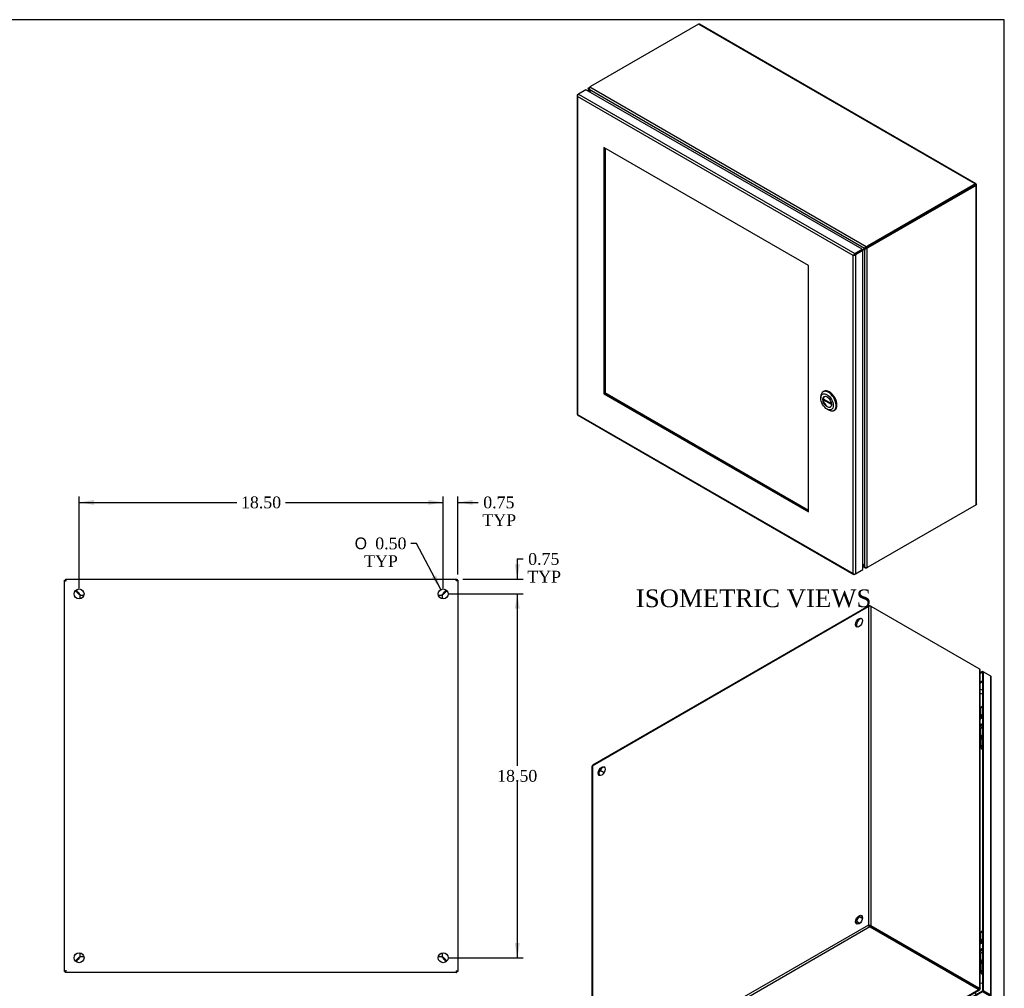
# Model space of a CAD drawing. Header units: inches. Extents: x 0 to 120, y -1 to 80.
# Tile 11 of 11: x 70 to 120, y 30 to 80. Entities that reach past the tile are written whole.
import ezdxf
from ezdxf.enums import TextEntityAlignment as Align

# ---------------------------------------------------------------- set-up
doc = ezdxf.new("R2010")
doc.units = ezdxf.units.IN
doc.header["$MEASUREMENT"] = 0
for name, color, linetype in [('CAP02342', 7, 'Continuous'), ('COM52750', 7, 'Continuous'), ('COM52946', 7, 'Continuous'), ('COM55449-3', 7, 'Continuous'), ('COM70219', 7, 'Continuous'), ('Default', 7, 'Continuous'), ('GSK11196', 7, 'Continuous'), ('HNG14573-1', 7, 'Continuous'), ('HNG14573-2', 7, 'Continuous'), ('LOK10000', 7, 'Continuous'), ('NTS16450', 7, 'Continuous'), ('PIN17645', 7, 'Continuous'), ('STD26098', 7, 'Continuous')]:
    doc.layers.add(name, color=color, linetype=linetype)
doc.styles.add('SEACAD_Solid_Edge_ANSI1_Symbols', font='txt')
doc.styles.add('SEACAD_Times_New_Roman', font='times.ttf')
doc.dimstyles.new('HAMMOND_(STH_-_120x80)', dxfattribs={"dimtxt": 0.6, "dimasz": 0.75, "dimexe": 0.3, "dimexo": 0.3, "dimgap": 0.15, "dimtad": 0, "dimtih": 1, "dimtoh": 1, "dimzin": 0, "dimdsep": 46, "dimtxsty": 'SEACAD_Times_New_Roman', "dimblk1": '_SE_FILLED', "dimblk2": '_SE_FILLED', "dimsah": 1, "dimcen": 0.3, "dimadec": 0, "dimazin": 0, "dimtfac": 0.8, "dimtofl": 0, "dimtmove": 0, "dimatfit": 3, "dimfxl": 1, "dimtolj": 1, "dimtzin": 0, "dimarcsym": 0})

# ---------------------------------------------------------------- blocks, each defined once
blk = doc.blocks.new('SE4')
at = {"layer": 'COM52750', "color": 7, "linetype": 'Continuous'}
for p, q in [((71.977, 51.132), (72.034, 51.132)), ((71.977, 31.246), (71.977, 51.132)), ((72.034, 51.189), (91.92, 51.189)), ((72.034, 51.189), (72.034, 51.132)), ((91.92, 51.189), (91.92, 51.132)), ((91.977, 51.132), (91.92, 51.132)), ((91.977, 51.132), (91.977, 31.246)), ((72.783, 50.373), (72.781, 50.377)), ((72.782, 50.372), (72.783, 50.372)), ((72.783, 50.372), (72.783, 50.373)), ((72.783, 50.195), (72.783, 50.372)), ((72.789, 50.385), (72.793, 50.383)), ((72.793, 50.383), (72.794, 50.383)), ((72.794, 50.383), (72.794, 50.384)), ((72.794, 50.383), (72.971, 50.383)), ((90.983, 50.383), (91.16, 50.383)), ((91.16, 50.384), (91.16, 50.383)), ((91.16, 50.383), (91.161, 50.383)), ((91.161, 50.383), (91.165, 50.385)), ((91.173, 50.377), (91.171, 50.373)), ((91.171, 50.373), (91.171, 50.372)), ((91.171, 50.372), (91.171, 50.195)), ((91.171, 50.372), (91.172, 50.372)), ((72.783, 32.006), (72.783, 32.183)), ((91.171, 32.183), (91.171, 32.006)), ((72.781, 32.001), (72.783, 32.005)), ((72.783, 32.006), (72.782, 32.006)), ((72.783, 32.005), (72.783, 32.006)), ((72.793, 31.995), (72.789, 31.993)), ((72.794, 31.995), (72.793, 31.995)), ((72.794, 31.994), (72.794, 31.995)), ((72.971, 31.995), (72.794, 31.995)), ((91.16, 31.995), (90.983, 31.995)), ((91.161, 31.995), (91.16, 31.995)), ((91.16, 31.995), (91.16, 31.994)), ((91.165, 31.993), (91.161, 31.995)), ((91.171, 32.006), (91.171, 32.005)), ((91.172, 32.006), (91.171, 32.006)), ((91.171, 32.005), (91.173, 32.001)), ((71.977, 31.246), (72.034, 31.246)), ((72.034, 31.189), (72.034, 31.246)), ((91.92, 31.189), (72.034, 31.189)), ((91.977, 31.246), (91.92, 31.246)), ((91.92, 31.189), (91.92, 31.246))]:
    blk.add_line(p, q, dxfattribs=at)
for centre in [(72.727, 50.439), (91.227, 50.439), (72.727, 31.939), (91.227, 31.939)]:
    blk.add_circle(centre, 0.25, dxfattribs=at)
for centre, start, end in [((86.065, 63.942), 224.5995, 225.2835), ((59.226, 37.099), 44.7235, 45.4075), ((104.729, 37.099), 134.5925, 135.2765), ((77.889, 63.942), 314.7165, 315.4005), ((86.065, 18.436), 134.7165, 135.4005), ((59.226, 45.279), 314.5925, 315.2765), ((104.729, 45.279), 224.7235, 225.4075), ((77.889, 18.436), 44.5995, 45.2835)]:
    blk.add_arc(centre, 19, start, end, dxfattribs=at)
for points, knots in [([(71.977, 51.132), (71.977, 51.129), (71.979, 51.127), (71.988, 51.122), (71.994, 51.12), (72.01, 51.115), (72.02, 51.113), (72.041, 51.108), (72.052, 51.105), (72.063, 51.103)], [0, 0, 0, 0, 0.25, 0.25, 0.5, 0.5, 0.75, 0.75, 1, 1, 1, 1]), ([(72.034, 51.189), (72.037, 51.189), (72.039, 51.187), (72.044, 51.178), (72.046, 51.172), (72.051, 51.156), (72.053, 51.146), (72.058, 51.125), (72.061, 51.114), (72.063, 51.103)], [0, 0, 0, 0, 0.25, 0.25, 0.5, 0.5, 0.75, 0.75, 1, 1, 1, 1]), ([(72.034, 51.132), (72.037, 51.132), (72.039, 51.131), (72.044, 51.128), (72.046, 51.126), (72.051, 51.121), (72.053, 51.118), (72.058, 51.111), (72.061, 51.107), (72.063, 51.103)], [0, 0, 0, 0, 0.25, 0.25, 0.5, 0.5, 0.75, 0.75, 1, 1, 1, 1]), ([(72.034, 51.132), (72.034, 51.127), (72.037, 51.122), (72.048, 51.113), (72.056, 51.108), (72.063, 51.103)], [0, 0, 0, 0, 0.5, 0.5, 1, 1, 1, 1]), ([(91.891, 51.103), (91.894, 51.114), (91.896, 51.125), (91.901, 51.146), (91.903, 51.156), (91.908, 51.172), (91.91, 51.178), (91.915, 51.187), (91.918, 51.189), (91.92, 51.189)], [0, 0, 0, 0, 0.25, 0.25, 0.5, 0.5, 0.75, 0.75, 1, 1, 1, 1]), ([(91.92, 51.132), (91.92, 51.129), (91.919, 51.127), (91.916, 51.122), (91.914, 51.12), (91.909, 51.115), (91.906, 51.113), (91.899, 51.108), (91.895, 51.105), (91.891, 51.103)], [0, 0, 0, 0, 0.25, 0.25, 0.5, 0.5, 0.75, 0.75, 1, 1, 1, 1]), ([(91.977, 51.132), (91.977, 51.129), (91.975, 51.127), (91.966, 51.122), (91.96, 51.12), (91.944, 51.115), (91.934, 51.113), (91.914, 51.108), (91.902, 51.105), (91.891, 51.103)], [0, 0, 0, 0, 0.25, 0.25, 0.5, 0.5, 0.75, 0.75, 1, 1, 1, 1]), ([(91.891, 51.103), (91.894, 51.107), (91.896, 51.111), (91.901, 51.118), (91.903, 51.121), (91.908, 51.126), (91.91, 51.128), (91.915, 51.131), (91.918, 51.132), (91.92, 51.132)], [0, 0, 0, 0, 0.25, 0.25, 0.5, 0.5, 0.75, 0.75, 1, 1, 1, 1]), ([(72.697, 50.441), (72.707, 50.435), (72.717, 50.429), (72.736, 50.418), (72.745, 50.412), (72.76, 50.4), (72.767, 50.395), (72.777, 50.383), (72.78, 50.378), (72.782, 50.372)], [0, 0, 0, 0, 0.25, 0.25, 0.5, 0.5, 0.75, 0.75, 1, 1, 1, 1]), ([(72.794, 50.384), (72.788, 50.386), (72.783, 50.389), (72.771, 50.399), (72.766, 50.406), (72.754, 50.421), (72.748, 50.43), (72.737, 50.449), (72.731, 50.459), (72.725, 50.469)], [0, 0, 0, 0, 0.25, 0.25, 0.5, 0.5, 0.75, 0.75, 1, 1, 1, 1]), ([(91.229, 50.469), (91.223, 50.459), (91.217, 50.449), (91.206, 50.43), (91.2, 50.421), (91.189, 50.406), (91.183, 50.399), (91.171, 50.389), (91.166, 50.386), (91.16, 50.384)], [0, 0, 0, 0, 0.25, 0.25, 0.5, 0.5, 0.75, 0.75, 1, 1, 1, 1]), ([(91.172, 50.372), (91.174, 50.378), (91.177, 50.383), (91.187, 50.395), (91.194, 50.4), (91.209, 50.412), (91.218, 50.418), (91.237, 50.429), (91.247, 50.435), (91.257, 50.441)], [0, 0, 0, 0, 0.25, 0.25, 0.5, 0.5, 0.75, 0.75, 1, 1, 1, 1]), ([(72.782, 32.006), (72.78, 32), (72.777, 31.995), (72.767, 31.983), (72.76, 31.977), (72.745, 31.966), (72.736, 31.96), (72.717, 31.949), (72.707, 31.943), (72.697, 31.937)], [0, 0, 0, 0, 0.25, 0.25, 0.5, 0.5, 0.75, 0.75, 1, 1, 1, 1]), ([(72.725, 31.909), (72.731, 31.919), (72.737, 31.929), (72.748, 31.948), (72.754, 31.957), (72.766, 31.972), (72.771, 31.979), (72.783, 31.989), (72.788, 31.992), (72.794, 31.994)], [0, 0, 0, 0, 0.25, 0.25, 0.5, 0.5, 0.75, 0.75, 1, 1, 1, 1]), ([(91.16, 31.994), (91.166, 31.992), (91.171, 31.989), (91.183, 31.979), (91.189, 31.972), (91.2, 31.957), (91.206, 31.948), (91.217, 31.929), (91.223, 31.919), (91.229, 31.909)], [0, 0, 0, 0, 0.25, 0.25, 0.5, 0.5, 0.75, 0.75, 1, 1, 1, 1]), ([(91.257, 31.937), (91.247, 31.943), (91.237, 31.949), (91.218, 31.96), (91.209, 31.966), (91.194, 31.977), (91.187, 31.983), (91.177, 31.995), (91.174, 32), (91.172, 32.006)], [0, 0, 0, 0, 0.25, 0.25, 0.5, 0.5, 0.75, 0.75, 1, 1, 1, 1]), ([(72.063, 31.275), (72.052, 31.273), (72.041, 31.27), (72.02, 31.265), (72.01, 31.263), (71.994, 31.258), (71.988, 31.256), (71.979, 31.251), (71.977, 31.248), (71.977, 31.246)], [0, 0, 0, 0, 0.25, 0.25, 0.5, 0.5, 0.75, 0.75, 1, 1, 1, 1]), ([(72.034, 31.189), (72.037, 31.189), (72.039, 31.191), (72.044, 31.2), (72.046, 31.206), (72.051, 31.222), (72.053, 31.232), (72.058, 31.252), (72.061, 31.264), (72.063, 31.275)], [0, 0, 0, 0, 0.25, 0.25, 0.5, 0.5, 0.75, 0.75, 1, 1, 1, 1]), ([(72.034, 31.246), (72.039, 31.246), (72.044, 31.249), (72.053, 31.26), (72.058, 31.267), (72.063, 31.275)], [0, 0, 0, 0, 0.5, 0.5, 1, 1, 1, 1]), ([(72.063, 31.275), (72.056, 31.27), (72.048, 31.265), (72.037, 31.256), (72.034, 31.251), (72.034, 31.246)], [0, 0, 0, 0, 0.5, 0.5, 1, 1, 1, 1]), ([(91.891, 31.275), (91.895, 31.273), (91.899, 31.27), (91.906, 31.265), (91.909, 31.263), (91.914, 31.258), (91.916, 31.256), (91.919, 31.251), (91.92, 31.248), (91.92, 31.246)], [0, 0, 0, 0, 0.25, 0.25, 0.5, 0.5, 0.75, 0.75, 1, 1, 1, 1]), ([(91.891, 31.275), (91.902, 31.273), (91.914, 31.27), (91.934, 31.265), (91.944, 31.263), (91.96, 31.258), (91.966, 31.256), (91.975, 31.251), (91.977, 31.248), (91.977, 31.246)], [0, 0, 0, 0, 0.25, 0.25, 0.5, 0.5, 0.75, 0.75, 1, 1, 1, 1]), ([(91.891, 31.275), (91.894, 31.264), (91.896, 31.252), (91.901, 31.232), (91.903, 31.222), (91.908, 31.206), (91.91, 31.2), (91.915, 31.191), (91.918, 31.189), (91.92, 31.189)], [0, 0, 0, 0, 0.25, 0.25, 0.5, 0.5, 0.75, 0.75, 1, 1, 1, 1]), ([(91.891, 31.275), (91.896, 31.267), (91.901, 31.26), (91.91, 31.249), (91.915, 31.246), (91.92, 31.246)], [0, 0, 0, 0, 0.5, 0.5, 1, 1, 1, 1])]:
    blk.add_open_spline(points, degree=3, knots=knots, dxfattribs=at)
at = {"layer": 'COM52946', "color": 7, "linetype": 'Continuous'}
for p, q in [((72.047, 51.125), (72.047, 51.116)), ((91.891, 51.116), (91.902, 51.116)), ((91.902, 51.116), (91.902, 51.101)), ((91.916, 51.116), (91.902, 51.116)), ((72.047, 31.261), (72.076, 31.29)), ((72.076, 31.29), (72.047, 31.261)), ((72.047, 31.248), (72.047, 31.261)), ((91.902, 31.261), (91.892, 31.261)), ((91.902, 31.277), (91.902, 31.261)), ((91.911, 31.261), (91.902, 31.261))]:
    blk.add_line(p, q, dxfattribs=at)
at = {"layer": 'COM70219', "color": 7, "linetype": 'Continuous'}
for centre, start, end in [((72.966, 50.2), 132.6882, 137.3151), ((90.988, 50.2), 42.6849, 47.3118), ((72.966, 32.178), 222.6849, 227.3118), ((90.988, 32.178), 312.6882, 317.3151)]:
    blk.add_arc(centre, 0.5, start, end, dxfattribs=at)
blk = doc.blocks.new('SE6')
at = {"layer": 'COM52750', "color": 7, "linetype": 'Continuous'}
for p, q in [((104.205, 79.4), (98.713, 76.229)), ((118.266, 71.282), (104.205, 79.4)), ((118.299, 71.292), (104.258, 79.399)), ((98.604, 76.129), (98.604, 75.998)), ((98.629, 76.175), (98.648, 76.164)), ((98.629, 76.076), (98.639, 76.082)), ((98.629, 76.076), (98.629, 75.984)), ((112.64, 67.998), (98.639, 76.082)), ((98.673, 76.206), (98.678, 76.204)), ((112.726, 68.089), (98.675, 76.201)), ((98.661, 76.027), (98.666, 76.03)), ((118.266, 71.282), (112.775, 68.111)), ((118.266, 71.235), (112.775, 68.065)), ((118.266, 71.235), (112.775, 68.065)), ((118.307, 71.212), (112.815, 68.041)), ((118.266, 71.282), (118.266, 71.235)), ((118.266, 71.235), (118.307, 71.258)), ((118.307, 71.212), (118.266, 71.235)), ((118.266, 71.235), (118.266, 71.235)), ((118.266, 71.235), (118.266, 71.235)), ((118.307, 54.975), (118.307, 71.212)), ((118.332, 55.022), (118.332, 71.235)), ((112.726, 68.089), (112.726, 68.043)), ((112.775, 68.111), (112.775, 68.065)), ((112.815, 68.041), (112.775, 68.065)), ((112.619, 67.98), (112.659, 68.003)), ((112.664, 67.995), (112.624, 67.971)), ((112.64, 67.998), (112.681, 68.021)), ((112.65, 67.981), (112.69, 68.005)), ((112.65, 51.814), (112.65, 67.981)), ((112.674, 68.018), (112.686, 68.024)), ((112.695, 68.008), (112.684, 68.001)), ((112.772, 68.01), (112.731, 68.033)), ((112.772, 51.786), (112.772, 68.01)), ((118.307, 54.975), (112.815, 51.805)), ((112.562, 51.854), (112.64, 51.809)), ((112.562, 51.825), (112.673, 51.76)), ((112.613, 51.86), (112.619, 51.863)), ((112.64, 51.809), (112.65, 51.814)), ((112.726, 51.759), (112.726, 51.781)), ((112.775, 51.781), (112.775, 51.787))]:
    blk.add_line(p, q, dxfattribs=at)
for centre, radius, start, end in [((98.756, 76.111), 0.121, 132.0981, 194.2192), ((112.809, 67.926), 0.183, 116.9384, 156.7443), ((112.672, 68.162), 0.182, 263.1153, 303.2501), ((112.734, 51.901), 0.121, 225.85, 287.7847)]:
    blk.add_arc(centre, radius, start, end, dxfattribs=at)
for centre, major_axis, start_param, end_param in [((98.673, 76.002), (0.125, 0.217), 0.785398, 1.034272), ((98.531, 75.964), (0.125, -0.217), 1.531047, 1.763844), ((98.786, 76.111), (-0.125, 0.217), 1.37699, 1.61066), ((98.89, 76.127), (-0.25, 0), -0.785398, -0.537174), ((108.531, 80.854), (9.5, -16.454), 4.67264, 4.678062), ((89.552, 69.894), (-9.5, 16.454), -1.53733, -1.530933), ((112.598, 68.213), (0.25, 0), -1.033622, -0.785398), ((112.598, 68.167), (0.25, 0), -1.033622, -0.785398), ((112.775, 67.86), (0.125, 0.217), 0.785398, 1.034272), ((121.727, 51.317), (9.5, -16.454), -3.181456, -3.172135), ((102.749, 84.192), (-9.5, 16.454), 3.171802, 3.181342), ((112.494, 68.197), (-0.125, 0.217), 3.101729, 3.335399), ((112.749, 67.755), (0.125, -0.217), 2.948545, 3.181342), ((112.534, 68.22), (-0.125, 0.217), 3.141593, 3.335399), ((112.789, 67.778), (0.125, -0.217), 2.948545, 3.141593), ((112.815, 67.837), (0.125, 0.217), 0.785398, 1.034272), ((102.749, 47.036), (-9.5, 16.454), 4.67264, 4.678819), ((121.727, 57.996), (9.5, -16.454), -1.536137, -1.530933), ((112.494, 51.779), (0.125, -0.217), 1.37699, 1.61066), ((112.749, 51.927), (-0.125, 0.217), 1.531047, 1.763844), ((112.598, 51.883), (0.25, 0), -1.033622, -0.785398), ((112.815, 52.009), (-0.125, -0.217), 0.536525, 0.785398)]:
    blk.add_ellipse(centre, major_axis=major_axis, ratio=0.57735, start_param=start_param, end_param=end_param, dxfattribs=at)
for points, knots in [([(104.258, 79.399), (104.251, 79.403), (104.242, 79.405), (104.224, 79.406), (104.215, 79.404), (104.205, 79.4)], [0.5, 0.5, 0.5, 0.5, 0.75, 0.75, 1, 1, 1, 1]), ([(98.629, 76.076), (98.628, 76.077), (98.625, 76.08), (98.622, 76.084), (98.619, 76.089), (98.615, 76.093), (98.613, 76.098), (98.61, 76.103), (98.608, 76.107), (98.607, 76.112), (98.605, 76.117), (98.605, 76.122), (98.604, 76.13), (98.605, 76.14), (98.609, 76.151), (98.614, 76.159), (98.618, 76.164), (98.623, 76.17), (98.627, 76.173), (98.629, 76.175)], [0, 0, 0, 0, 0.043184, 0.086624, 0.130316, 0.174255, 0.218434, 0.262848, 0.307492, 0.35236, 0.397445, 0.442741, 0.488243, 0.614204, 0.741522, 0.805729, 0.870223, 0.934986, 1, 1, 1, 1]), ([(118.266, 71.282), (118.273, 71.287), (118.279, 71.291), (118.29, 71.295), (118.295, 71.294), (118.303, 71.29), (118.306, 71.285), (118.309, 71.274), (118.308, 71.267), (118.307, 71.258)], [0, 0, 0, 0, 0.25, 0.25, 0.5, 0.5, 0.75, 0.75, 1, 1, 1, 1]), ([(118.266, 71.235), (118.267, 71.238), (118.268, 71.24), (118.27, 71.242), (118.27, 71.243), (118.271, 71.242), (118.271, 71.242), (118.269, 71.239), (118.268, 71.237), (118.266, 71.235)], [0, 0, 0, 0, 0.25, 0.25, 0.5, 0.5, 0.75, 0.75, 1, 1, 1, 1]), ([(118.266, 71.235), (118.272, 71.234), (118.275, 71.235), (118.275, 71.236), (118.272, 71.236), (118.266, 71.235)], [0, 0, 0, 0, 0.5, 0.5, 1, 1, 1, 1]), ([(118.307, 71.212), (118.315, 71.214), (118.321, 71.218), (118.33, 71.226), (118.332, 71.231), (118.332, 71.24), (118.33, 71.244), (118.321, 71.252), (118.315, 71.256), (118.307, 71.258)], [0, 0, 0, 0, 0.25, 0.25, 0.5, 0.5, 0.75, 0.75, 1, 1, 1, 1]), ([(112.681, 68.021), (112.683, 68.023), (112.687, 68.024), (112.693, 68.028), (112.697, 68.03), (112.705, 68.034), (112.709, 68.037), (112.717, 68.04), (112.722, 68.042), (112.726, 68.043)], [0, 0, 0, 0, 0.25, 0.25, 0.5, 0.5, 0.75, 0.75, 1, 1, 1, 1]), ([(112.731, 68.033), (112.728, 68.03), (112.725, 68.027), (112.718, 68.022), (112.714, 68.019), (112.706, 68.014), (112.702, 68.012), (112.696, 68.008), (112.693, 68.006), (112.69, 68.005)], [0, 0, 0, 0, 0.25, 0.25, 0.5, 0.5, 0.75, 0.75, 1, 1, 1, 1]), ([(118.332, 55.022), (118.332, 55.014), (118.33, 55.005), (118.321, 54.989), (118.315, 54.982), (118.307, 54.975)], [0.5, 0.5, 0.5, 0.5, 0.75, 0.75, 1, 1, 1, 1]), ([(112.726, 51.759), (112.724, 51.759), (112.721, 51.757), (112.716, 51.756), (112.711, 51.755), (112.706, 51.754), (112.702, 51.753), (112.697, 51.753), (112.692, 51.754), (112.688, 51.755), (112.684, 51.756), (112.679, 51.757), (112.675, 51.759), (112.669, 51.763), (112.661, 51.77), (112.653, 51.779), (112.647, 51.789), (112.643, 51.799), (112.641, 51.805), (112.64, 51.809)], [0, 0, 0, 0, 0.043376, 0.086643, 0.129797, 0.172831, 0.21574, 0.258519, 0.301162, 0.343664, 0.386019, 0.428223, 0.47027, 0.512155, 0.636623, 0.759472, 0.840471, 0.920658, 1, 1, 1, 1])]:
    blk.add_open_spline(points, degree=3, knots=knots, dxfattribs=at)
at = {"layer": 'COM52946', "color": 7, "linetype": 'Continuous'}
for p, q in [((98.482, 76.068), (98.101, 75.848)), ((112.522, 67.963), (98.482, 76.068)), ((98.036, 75.79), (98.036, 59.579)), ((98.051, 75.782), (98.037, 75.78)), ((98.061, 75.825), (98.101, 75.848)), ((98.061, 75.731), (98.061, 75.732)), ((98.061, 75.732), (98.061, 75.731)), ((112.059, 67.649), (98.061, 75.731)), ((98.061, 75.731), (98.061, 59.567)), ((98.061, 75.731), (98.061, 75.731)), ((98.061, 75.731), (98.061, 75.731)), ((98.061, 75.731), (98.061, 75.731)), ((98.101, 75.848), (112.141, 67.743)), ((99.397, 73.138), (99.397, 60.617)), ((109.799, 67.133), (99.397, 73.138)), ((99.437, 73.115), (99.437, 60.641)), ((112.059, 51.485), (112.059, 67.649)), ((112.059, 67.649), (112.06, 67.649)), ((112.059, 67.649), (112.059, 67.649)), ((112.06, 67.649), (112.059, 67.649)), ((112.109, 67.678), (112.06, 67.649)), ((112.06, 67.649), (112.11, 67.678)), ((112.06, 67.649), (112.06, 67.649)), ((112.109, 67.678), (112.09, 67.682)), ((112.11, 67.678), (112.103, 67.659)), ((112.141, 67.696), (112.109, 67.678)), ((112.11, 67.678), (112.141, 67.696)), ((112.141, 67.743), (112.522, 67.963)), ((112.141, 67.696), (112.522, 67.916)), ((112.522, 67.916), (112.141, 67.696)), ((112.141, 67.696), (112.141, 67.696)), ((112.141, 67.696), (112.141, 67.696)), ((112.141, 67.696), (112.141, 67.696)), ((112.141, 67.696), (112.141, 67.696)), ((112.562, 67.893), (112.181, 67.673)), ((112.181, 67.673), (112.181, 51.461)), ((112.522, 67.963), (112.522, 67.916)), ((112.562, 67.893), (112.522, 67.916)), ((112.562, 51.681), (112.562, 67.893)), ((109.799, 54.612), (109.799, 67.133)), ((99.437, 60.641), (99.397, 60.617)), ((99.397, 60.617), (109.799, 54.612)), ((99.437, 60.641), (109.799, 54.658)), ((98.061, 59.567), (112.059, 51.485)), ((98.061, 59.567), (98.061, 59.567)), ((98.061, 59.567), (98.061, 59.567)), ((98.061, 59.567), (98.061, 59.567)), ((98.061, 59.567), (98.061, 59.567)), ((98.058, 59.54), (112.098, 51.434)), ((112.181, 51.461), (112.562, 51.681)), ((112.06, 51.485), (112.059, 51.485)), ((112.059, 51.485), (112.059, 51.485)), ((112.06, 51.485), (112.059, 51.485)), ((112.059, 51.485), (112.06, 51.485)), ((112.06, 51.485), (112.06, 51.485)), ((112.098, 51.451), (112.09, 51.44)), ((112.181, 51.461), (112.141, 51.438))]:
    blk.add_line(p, q, dxfattribs=at)
for centre, radius, start, end in [((98.147, 75.803), 0.112, 191.7285, 219.3863), ((98.214, 75.789), 0.164, 180.4601, 200.3605), ((112.203, 67.546), 0.177, 129.6768, 144.0757), ((112.042, 67.825), 0.177, 275.9243, 290.3232), ((98.052, 59.62), 0.0539, 253.8432, 278.6573), ((98.103, 59.533), 0.0539, 141.3427, 166.1568), ((112.186, 51.589), 0.164, 219.6395, 239.5399), ((112.165, 51.524), 0.112, 200.6137, 228.2715)]:
    blk.add_arc(centre, radius, start, end, dxfattribs=at)
for centre, major_axis, start_param, end_param in [((98.122, 75.79), (0.086, 0), 2.356194, 3.344562), ((98.101, 75.778), (0.043, 0.0745), 0.785398, 1.773766), ((112.141, 67.672), (0.043, 0.0745), 0.785398, 1.773766), ((112.12, 67.708), (0.086, 0), 4.509419, 5.497787), ((98.122, 59.579), (0.086, 0), 3.141593, 3.344562), ((98.101, 59.614), (0.043, 0.0745), 2.938623, 3.141593), ((112.141, 51.508), (0.043, 0.0745), 2.938623, 3.926991), ((112.12, 51.496), (0.086, 0), 4.509419, 5.497787)]:
    blk.add_ellipse(centre, major_axis=major_axis, ratio=0.57735, start_param=start_param, end_param=end_param, dxfattribs=at)
at = {"layer": 'COM55449-3', "color": 7, "linetype": 'Continuous'}
for p, q in [((99.452, 73.107), (99.452, 60.649)), ((99.452, 60.649), (109.799, 54.675))]:
    blk.add_line(p, q, dxfattribs=at)
at = {"layer": 'GSK11196', "color": 7, "linetype": 'Continuous'}
for p, q in [((99.452, 60.649), (99.452, 73.107)), ((109.799, 54.675), (99.437, 60.657)), ((99.452, 60.649), (99.437, 60.657)), ((99.452, 60.649), (99.452, 60.649))]:
    blk.add_line(p, q, dxfattribs=at)
at = {"layer": 'LOK10000', "color": 7, "linetype": 'Continuous'}
for p, q in [((110.575, 60.741), (110.533, 60.717)), ((110.419, 60.465), (110.419, 60.384)), ((110.539, 60.364), (110.954, 60.124)), ((110.581, 60.339), (110.539, 60.315)), ((110.958, 60.072), (110.539, 60.315)), ((110.737, 59.832), (110.808, 59.792)), ((111.083, 59.764), (111.125, 59.789))]:
    blk.add_line(p, q, dxfattribs=at)
for major_axis in [(-0.225, 0.39), (0.156, -0.271)]:
    blk.add_ellipse((110.737, 60.2), major_axis=major_axis, ratio=0.57735, dxfattribs=at)
for centre, major_axis, start_param, end_param in [((110.808, 60.241), (-0.275, 0.476), 0, 0.785398), ((110.808, 60.241), (-0.275, 0.476), 2.356194, 6.283185), ((110.85, 60.265), (-0.275, 0.476), 3.141593, 6.283185), ((110.758, 60.212), (0.156, -0.271), 3.209527, 6.215251), ((110.758, 60.212), (-0.156, 0.271), 0.689209, 0.881587)]:
    blk.add_ellipse(centre, major_axis=major_axis, ratio=0.57735, start_param=start_param, end_param=end_param, dxfattribs=at)
blk = doc.blocks.new('SE7')
at = {"layer": 'CAP02342', "color": 7, "linetype": 'Continuous'}
for p, q in [((118.558, 43.041), (118.558, 42.655)), ((118.558, 31.61), (118.558, 31.224))]:
    blk.add_line(p, q, dxfattribs=at)
for centre, start_param, end_param in [((118.704, 43.041), 5.185054, 6.283185), ((118.704, 42.655), 5.185054, 6.283185), ((118.704, 42.655), 0, 0.001516), ((118.704, 31.61), 5.185054, 6.283185), ((118.704, 31.224), 5.185054, 6.283185), ((118.704, 31.224), 0, 0.001516)]:
    blk.add_ellipse(centre, major_axis=(-0.146, 0), ratio=0.57735, start_param=start_param, end_param=end_param, dxfattribs=at)
for points in [[(118.56, 42.655), (118.559, 42.65), (118.557, 42.631), (118.569, 42.596), (118.591, 42.561), (118.616, 42.539), (118.632, 42.53), (118.637, 42.527)], [(118.56, 31.224), (118.559, 31.219), (118.557, 31.2), (118.569, 31.165), (118.591, 31.13), (118.616, 31.108), (118.632, 31.099), (118.637, 31.097)]]:
    blk.add_open_spline(points, degree=3, knots=[0, 0, 0, 0, 0.04354, 0.1985796, 0.3353352, 0.4620055, 0.5167452, 0.5167452, 0.5167452, 0.5167452], dxfattribs=at)
at = {"layer": 'COM52750', "color": 7, "linetype": 'Continuous'}
for p, q in [((98.813, 41.698), (112.834, 49.793)), ((112.862, 49.838), (98.821, 41.731)), ((112.834, 49.793), (112.834, 33.603)), ((112.915, 49.84), (112.915, 49.82)), ((112.915, 49.84), (112.955, 49.816)), ((112.955, 49.816), (118.447, 46.646)), ((112.955, 49.816), (112.955, 33.58)), ((118.49, 46.614), (118.49, 30.39)), ((118.516, 30.366), (118.516, 46.568)), ((98.788, 41.675), (98.788, 25.462)), ((98.813, 41.698), (98.813, 25.508)), ((99.198, 41.476), (99.408, 41.355)), ((99.198, 41.476), (99.408, 41.355)), ((112.834, 33.603), (98.813, 25.508)), ((112.874, 33.58), (112.834, 33.603)), ((112.955, 33.58), (112.915, 33.556)), ((112.915, 33.556), (118.407, 30.385)), ((112.915, 33.556), (118.407, 30.386)), ((112.915, 33.51), (112.915, 33.556)), ((112.955, 33.58), (118.447, 30.409)), ((112.915, 33.51), (98.854, 25.391)), ((112.915, 33.51), (118.407, 30.339)), ((118.445, 30.311), (104.394, 22.199)), ((104.447, 22.2), (118.478, 30.301)), ((118.447, 30.409), (118.407, 30.386)), ((118.407, 30.339), (118.407, 30.385)), ((118.459, 30.35), (118.443, 30.359)), ((118.445, 30.311), (118.445, 30.357)), ((118.448, 30.367), (118.464, 30.358)), ((118.481, 30.332), (118.448, 30.35)), ((118.49, 30.39), (118.45, 30.367)), ((118.49, 30.348), (118.458, 30.367)), ((98.813, 25.415), (98.83, 25.424)), ((98.813, 25.415), (98.854, 25.391)), ((98.854, 25.391), (104.345, 22.221))]:
    blk.add_line(p, q, dxfattribs=at)
for centre, radius, start, end in [((112.918, 49.681), 0.14, 74.6903, 127.2611), ((112.871, 33.468), 0.14, 52.7389, 105.3097), ((112.969, 33.639), 0.14, 194.6903, 247.2611), ((112.863, 33.514), 0.0666, 39.2754, 80.9153), ((112.926, 33.623), 0.0673, 219.3211, 260.4882), ((98.952, 25.491), 0.14, 172.7389, 225.3097)]:
    blk.add_arc(centre, radius, start, end, dxfattribs=at)
for centre in [(112.364, 48.979), (99.283, 41.427), (112.364, 33.874), (99.283, 26.322)]:
    blk.add_ellipse(centre, major_axis=(0.125, 0.217), ratio=0.57735, dxfattribs=at)
for centre, major_axis, start_param, end_param in [((112.404, 48.956), (-0.125, -0.217), 3.30352, 6.121258), ((118.447, 46.442), (-0.125, 0.217), -1.034272, -0.785398), ((99.323, 41.404), (-0.125, -0.217), 3.30352, 6.121258), ((112.404, 33.851), (-0.125, -0.217), 3.30352, 6.121258), ((118.407, 30.59), (0.125, -0.217), -0.785398, -0.536525), ((118.23, 30.283), (0.25, 0), 0.537174, 0.785398), ((118.23, 30.237), (0.25, 0), 0.537174, 0.785398), ((118.447, 30.613), (0.125, -0.217), -0.785398, -0.536525), ((118.334, 30.133), (-0.125, -0.217), 2.947786, 3.141593), ((118.589, 30.575), (0.125, 0.217), 3.141593, 3.334641), ((99.323, 26.298), (-0.125, -0.217), 3.30352, 6.121258), ((104.522, 22.323), (-0.25, 0), 0.785398, 1.033622)]:
    blk.add_ellipse(centre, major_axis=major_axis, ratio=0.57735, start_param=start_param, end_param=end_param, dxfattribs=at)
for points, knots in [([(112.834, 49.793), (112.835, 49.803), (112.839, 49.812), (112.848, 49.828), (112.854, 49.834), (112.869, 49.842), (112.877, 49.844), (112.896, 49.845), (112.905, 49.843), (112.915, 49.84)], [0, 0, 0, 0, 0.25, 0.25, 0.5, 0.5, 0.75, 0.75, 1, 1, 1, 1]), ([(118.516, 46.568), (118.516, 46.572), (118.515, 46.58), (118.511, 46.59), (118.506, 46.598), (118.502, 46.604), (118.497, 46.609), (118.493, 46.613), (118.49, 46.614)], [0.5067382, 0.5067382, 0.5067382, 0.5067382, 0.6142042, 0.7415222, 0.8057287, 0.8702229, 0.9349862, 1, 1, 1, 1]), ([(98.788, 41.675), (98.788, 41.679), (98.79, 41.684), (98.799, 41.692), (98.805, 41.695), (98.813, 41.698)], [0.5, 0.5, 0.5, 0.5, 0.75, 0.75, 1, 1, 1, 1]), ([(98.821, 41.731), (98.817, 41.729), (98.814, 41.725), (98.811, 41.713), (98.811, 41.706), (98.813, 41.698)], [0.5, 0.5, 0.5, 0.5, 0.75, 0.75, 1, 1, 1, 1]), ([(118.448, 30.351), (118.449, 30.351), (118.449, 30.35), (118.45, 30.35), (118.449, 30.351), (118.448, 30.353), (118.446, 30.355), (118.445, 30.357)], [0.2902268, 0.2902268, 0.2902268, 0.2902268, 0.5, 0.5, 0.75, 0.75, 1, 1, 1, 1]), ([(118.481, 30.332), (118.481, 30.33), (118.482, 30.328), (118.483, 30.324), (118.484, 30.321), (118.485, 30.318), (118.485, 30.315), (118.485, 30.312), (118.484, 30.309), (118.483, 30.307), (118.482, 30.305), (118.481, 30.303), (118.478, 30.301), (118.473, 30.299), (118.466, 30.299), (118.46, 30.301), (118.455, 30.304), (118.45, 30.307), (118.446, 30.309), (118.445, 30.311)], [0, 0, 0, 0, 0.043188, 0.086632, 0.130327, 0.174269, 0.21845, 0.262867, 0.307512, 0.352381, 0.397467, 0.442764, 0.488266, 0.614226, 0.74154, 0.805743, 0.870233, 0.934992, 1, 1, 1, 1]), ([(118.45, 30.367), (118.453, 30.367), (118.455, 30.366), (118.458, 30.366), (118.459, 30.366), (118.459, 30.366), (118.458, 30.367), (118.455, 30.368), (118.453, 30.37), (118.45, 30.372)], [0, 0, 0, 0, 0.25, 0.25, 0.5, 0.5, 0.75, 0.75, 1, 1, 1, 1]), ([(118.49, 30.39), (118.492, 30.39), (118.495, 30.388), (118.498, 30.386), (118.502, 30.384), (118.505, 30.382), (118.508, 30.38), (118.51, 30.378), (118.512, 30.376), (118.513, 30.374), (118.515, 30.371), (118.515, 30.369), (118.516, 30.367), (118.516, 30.364), (118.514, 30.359), (118.509, 30.355), (118.504, 30.352), (118.498, 30.35), (118.493, 30.349), (118.49, 30.348)], [0, 0, 0, 0, 0.04338, 0.086651, 0.129807, 0.172844, 0.215756, 0.258537, 0.301181, 0.343685, 0.386041, 0.428246, 0.470293, 0.512179, 0.636645, 0.75949, 0.840484, 0.920665, 1, 1, 1, 1]), ([(98.813, 25.508), (98.805, 25.502), (98.799, 25.494), (98.79, 25.478), (98.788, 25.47), (98.788, 25.453), (98.79, 25.445), (98.799, 25.429), (98.805, 25.421), (98.813, 25.415)], [0, 0, 0, 0, 0.25, 0.25, 0.5, 0.5, 0.75, 0.75, 1, 1, 1, 1]), ([(104.394, 22.199), (104.396, 22.198), (104.399, 22.197), (104.404, 22.195), (104.409, 22.194), (104.414, 22.193), (104.418, 22.193), (104.423, 22.193), (104.428, 22.193), (104.432, 22.194), (104.436, 22.195), (104.441, 22.197), (104.444, 22.198), (104.446, 22.2), (104.447, 22.2)], [0, 0, 0, 0, 0.0433759, 0.0866434, 0.129797, 0.1728312, 0.2157404, 0.2585192, 0.3011621, 0.3436638, 0.3860192, 0.428223, 0.4702701, 0.4936922, 0.4936922, 0.4936922, 0.4936922])]:
    blk.add_open_spline(points, degree=3, knots=knots, dxfattribs=at)
at = {"layer": 'COM52946', "color": 7, "linetype": 'Continuous'}
for p, q in [((118.516, 46.438), (118.638, 46.508)), ((118.516, 46.391), (118.638, 46.461)), ((118.638, 46.508), (118.638, 46.461)), ((118.638, 46.508), (118.678, 46.485)), ((118.678, 46.485), (118.638, 46.461)), ((118.638, 46.461), (118.638, 30.25)), ((118.638, 46.461), (118.638, 46.461)), ((118.678, 46.485), (118.678, 30.273)), ((119.059, 46.265), (118.678, 46.485)), ((119.059, 30.053), (119.059, 46.265)), ((119.084, 30.018), (119.084, 46.229)), ((118.638, 46.021), (118.516, 45.951)), ((118.516, 45.904), (118.638, 45.974)), ((118.638, 30.25), (104.598, 22.144)), ((118.638, 30.203), (104.598, 22.098)), ((118.678, 30.273), (118.638, 30.25)), ((118.638, 30.203), (118.638, 30.25)), ((119.019, 30.03), (118.638, 30.25)), ((118.638, 30.25), (119.019, 30.03)), ((119.019, 29.983), (118.638, 30.203)), ((118.678, 30.273), (119.059, 30.053)), ((119.019, 30.03), (119.019, 30.03)), ((119.019, 30.03), (119.019, 30.03)), ((119.019, 30.03), (119.019, 30.03)), ((119.019, 30.03), (119.036, 30.02)), ((119.019, 30.03), (119.019, 30.03)), ((119.019, 30.03), (119.019, 30.03)), ((119.019, 30.03), (119.019, 30.03)), ((119.019, 30.03), (119.05, 30.012)), ((119.05, 30.012), (119.019, 30.03)), ((104.979, 21.878), (119.019, 29.983)), ((105.022, 21.873), (119.062, 29.979)), ((119.059, 30.006), (119.049, 30.012)), ((119.05, 30.012), (119.069, 29.985)), ((119.05, 30.012), (119.082, 30.008)), ((119.051, 30.011), (119.059, 30.007)), ((119.051, 30.011), (119.059, 30.006)), ((119.059, 30.007), (119.059, 30.007)), ((119.059, 30.006), (119.059, 30.007)), ((105.02, 22.388), (105.02, 22.531)), ((104.558, 22.121), (104.558, 22.264)), ((104.558, 22.121), (104.598, 22.144)), ((104.598, 22.098), (104.558, 22.121)), ((104.598, 22.144), (104.598, 22.287)), ((104.598, 22.144), (104.598, 22.144)), ((104.598, 22.098), (104.598, 22.144)), ((104.598, 22.098), (104.979, 21.878)), ((104.979, 22.507), (104.979, 22.364))]:
    blk.add_line(p, q, dxfattribs=at)
for centre, start, end in [((119.067, 30.06), 261.3427, 286.1568), ((119.017, 29.973), 13.8432, 38.6573)]:
    blk.add_arc(centre, 0.0539, start, end, dxfattribs=at)
for centre, major_axis, start_param, end_param in [((118.998, 46.229), (-0.086, 0), 3.141593, 3.926991), ((118.998, 30.018), (-0.086, 0), 2.938623, 3.926991), ((119.019, 30.053), (-0.043, 0.0745), 2.356194, 3.344562), ((104.979, 21.948), (-0.043, 0.0745), 2.356194, 3.141593)]:
    blk.add_ellipse(centre, major_axis=major_axis, ratio=0.57735, start_param=start_param, end_param=end_param, dxfattribs=at)
at = {"layer": 'COM70219', "color": 7, "linetype": 'Continuous'}
for centre, start, end in [((118.464, 45.224), 60.4584, 81.7393), ((105.585, 22.917), 218.2667, 239.344)]:
    blk.add_arc(centre, 0.363, start, end, dxfattribs=at)
for centre, major_axis, start_param, end_param in [((118.57, 45.21), (0.25, 0), 1.295815, 1.788541), ((118.57, 30.496), (0.25, 0), 1.295815, 1.788541), ((118.393, 30.189), (0.125, -0.217), 4.494644, 4.996198), ((105.649, 22.832), (0.125, -0.217), 4.494644, 4.996198)]:
    blk.add_ellipse(centre, major_axis=major_axis, ratio=0.57735, start_param=start_param, end_param=end_param, dxfattribs=at)
blk.add_open_spline([(118.304, 30.452), (118.303, 30.449), (118.301, 30.445), (118.299, 30.442), (118.298, 30.441)], degree=3, knots=[0.51811532, 0.51811532, 0.51811532, 0.51811532, 0.5345507, 0.53983416, 0.53983416, 0.53983416, 0.53983416], dxfattribs=at)
at = {"layer": 'HNG14573-1', "color": 7, "linetype": 'Continuous'}
for p, q in [((118.526, 44.578), (118.526, 44.243)), ((118.516, 44.286), (118.526, 44.287)), ((118.526, 43.534), (118.526, 43.164)), ((118.516, 43.239), (118.526, 43.24)), ((118.526, 43.156), (118.516, 43.156)), ((118.526, 33.147), (118.526, 32.812)), ((118.516, 32.855), (118.526, 32.856)), ((118.526, 32.103), (118.526, 31.733)), ((118.516, 31.808), (118.526, 31.809)), ((118.526, 31.725), (118.516, 31.725))]:
    blk.add_line(p, q, dxfattribs=at)
for centre, major_axis, start_param, end_param in [((118.704, 44.578), (0.178, 0), 1.953485, 3.141593), ((118.704, 44.207), (0.178, 0), 1.953485, 2.324798), ((118.704, 43.534), (0.178, 0), 1.953485, 3.141593), ((118.704, 43.164), (0.178, 0), 1.953485, 3.964559), ((118.704, 43.164), (0.121, 0), 2.15235, 3.507263), ((118.704, 33.147), (0.178, 0), 1.953485, 3.141593), ((118.704, 32.776), (0.178, 0), 1.953485, 2.324797), ((118.704, 32.103), (0.178, 0), 1.953485, 3.141593), ((118.704, 31.733), (0.178, 0), 1.953485, 3.964559), ((118.704, 31.733), (0.121, 0), 2.15235, 3.507263)]:
    blk.add_ellipse(centre, major_axis=major_axis, ratio=0.57735, start_param=start_param, end_param=end_param, dxfattribs=at)
at = {"layer": 'HNG14573-2', "color": 7, "linetype": 'Continuous'}
for centre, major_axis, start_param, end_param in [((118.704, 44.192), (-0.199, 0), 5.052944, 5.954662), ((118.704, 44.072), (-0.227, 0), 5.008881, 5.687822), ((118.704, 44.053), (-0.228, 0), 5.008881, 5.687822), ((118.704, 44.022), (-0.199, 0), 5.052944, 5.954662), ((118.704, 43.687), (-0.228, 0), 5.008881, 5.687822), ((118.704, 43.668), (-0.227, 0), 5.008881, 5.687822), ((118.704, 43.637), (-0.199, 0), 5.052944, 5.954662), ((118.704, 43.549), (-0.199, 0), 5.052944, 5.954662), ((118.704, 43.549), (-0.199, 0), 0.328524, 0.463547), ((118.704, 32.761), (-0.199, 0), 5.052944, 5.952379), ((118.704, 32.642), (-0.228, 0), 5.008881, 5.687822), ((118.704, 32.622), (-0.228, 0), 5.008881, 5.687822), ((118.704, 32.591), (-0.199, 0), 5.052944, 5.954662), ((118.704, 32.256), (-0.227, 0), 5.008881, 5.687822), ((118.704, 32.237), (-0.228, 0), 5.008881, 5.687822), ((118.704, 32.206), (-0.199, 0), 5.052944, 5.954662), ((118.704, 32.118), (-0.199, 0), 5.052944, 5.954662), ((118.704, 32.118), (-0.199, 0), 0.328524, 0.463547)]:
    blk.add_ellipse(centre, major_axis=major_axis, ratio=0.57735, start_param=start_param, end_param=end_param, dxfattribs=at)
for points, knots in [([(118.637, 44.214), (118.621, 44.211), (118.587, 44.202), (118.545, 44.182), (118.522, 44.163), (118.514, 44.155)], [0.2502561, 0.2502561, 0.2502561, 0.2502561, 0.3867703, 0.5622172, 0.6781721, 0.6781721, 0.6781721, 0.6781721]), ([(118.637, 43.829), (118.621, 43.826), (118.587, 43.817), (118.545, 43.796), (118.522, 43.778), (118.514, 43.77)], [0.2502561, 0.2502561, 0.2502561, 0.2502561, 0.3867703, 0.5622172, 0.6781721, 0.6781721, 0.6781721, 0.6781721]), ([(118.629, 32.782), (118.616, 32.779), (118.584, 32.77), (118.545, 32.751), (118.522, 32.732), (118.514, 32.724)], [0.2724557, 0.2724557, 0.2724557, 0.2724557, 0.3867703, 0.5622172, 0.6781721, 0.6781721, 0.6781721, 0.6781721]), ([(118.637, 32.398), (118.621, 32.395), (118.587, 32.386), (118.545, 32.365), (118.522, 32.347), (118.514, 32.339)], [0.2502561, 0.2502561, 0.2502561, 0.2502561, 0.3867703, 0.5622172, 0.6781721, 0.6781721, 0.6781721, 0.6781721])]:
    blk.add_open_spline(points, degree=3, knots=knots, dxfattribs=at)
at = {"layer": 'NTS16450', "color": 7, "linetype": 'Continuous'}
blk.add_line((117.548, 30.881), (117.548, 30.881), dxfattribs=at)
at = {"layer": 'PIN17645', "color": 7, "linetype": 'Continuous'}
for p, q in [((118.591, 43.189), (118.591, 43.094)), ((118.591, 31.758), (118.591, 31.663))]:
    blk.add_line(p, q, dxfattribs=at)
for centre, major_axis, start_param, end_param in [((118.704, 44.578), (-0.188, 0), 5.073756, 6.283185), ((118.704, 44.578), (-0.188, 0), 0, 0.327627), ((118.704, 33.147), (0.188, 0), 1.932163, 3.46922)]:
    blk.add_ellipse(centre, major_axis=major_axis, ratio=0.57735, start_param=start_param, end_param=end_param, dxfattribs=at)
for points in [[(118.637, 44.727), (118.627, 44.723), (118.601, 44.714), (118.566, 44.69), (118.535, 44.654), (118.518, 44.614), (118.518, 44.589), (118.518, 44.578)], [(118.637, 33.296), (118.627, 33.292), (118.601, 33.283), (118.566, 33.259), (118.535, 33.223), (118.518, 33.183), (118.518, 33.158), (118.518, 33.147)]]:
    blk.add_open_spline(points, degree=3, knots=[0.6227634, 0.6227634, 0.6227634, 0.6227634, 0.6800885, 0.7710519, 0.8571586, 0.9425961, 1, 1, 1, 1], dxfattribs=at)
at = {"layer": 'STD26098', "color": 7, "linetype": 'Continuous'}
for p, q in [((112.537, 33.93), (112.367, 34.029)), ((112.232, 33.795), (112.402, 33.697))]:
    blk.add_line(p, q, dxfattribs=at)
for start_param, end_param in [(5.210624, 5.526209), (3.898568, 4.214154)]:
    blk.add_ellipse((112.532, 33.777), major_axis=(-0.141, -0.245), ratio=0.57735, start_param=start_param, end_param=end_param, dxfattribs=at)
for points, knots in [([(112.335, 33.735), (112.335, 33.735), (112.329, 33.712), (112.325, 33.682), (112.324, 33.656), (112.324, 33.65)], [0.8633226, 0.8633226, 0.8633226, 0.8633226, 0.8656482, 0.9696537, 1, 1, 1, 1]), ([(112.535, 34.02), (112.534, 34.019), (112.514, 34.007), (112.492, 33.99), (112.473, 33.972), (112.47, 33.969)], [0.3388208, 0.3388208, 0.3388208, 0.3388208, 0.3489123, 0.4522418, 0.4685278, 0.4685278, 0.4685278, 0.4685278])]:
    blk.add_open_spline(points, degree=3, knots=knots, dxfattribs=at)
blk = doc.blocks.new('DMBLK1819')
at = {"layer": 'Default', "linetype": 'Continuous'}
for points in [[(73.477, 55.217), (72.727, 55.092), (73.477, 54.967)], [(90.477, 55.217), (90.477, 54.967), (91.227, 55.092)]]:
    blk.add_hatch(color=7, dxfattribs=at).paths.add_polyline_path(points)
at = {"layer": 'Default', "color": 7, "linetype": 'Continuous'}
for p, q in [((72.727, 50.739), (72.727, 55.392)), ((72.727, 55.092), (80.743, 55.092)), ((83.211, 55.092), (91.227, 55.092)), ((91.227, 50.739), (91.227, 55.392))]:
    blk.add_line(p, q, dxfattribs=at)
at = {"layer": 'Default', "color": 7, "linetype": 'Continuous', "style": 'SEACAD_Times_New_Roman'}
blk.add_text('18.50', height=0.6, dxfattribs=at).set_placement((80.953, 55.392), align=Align.TOP_LEFT)
blk = doc.blocks.new('_SE_FILLED')
at = {"color": 0}
blk.add_line((0, 0), (-1, 0), dxfattribs=at)
blk.add_solid([(0, 0), (-1, -0.1665), (-1, 0.1665), (0, 0)], dxfattribs=at)
blk = doc.blocks.new('DMBLK1820')
at = {"layer": 'Default', "linetype": 'Continuous'}
for points in [[(90.477, 55.217), (90.477, 54.967), (91.227, 55.092)], [(92.727, 55.217), (91.977, 55.092), (92.727, 54.967)]]:
    blk.add_hatch(color=7, dxfattribs=at).paths.add_polyline_path(points)
at = {"layer": 'Default', "color": 7, "linetype": 'Continuous'}
for p, q in [((89.727, 55.092), (91.227, 55.092)), ((91.227, 50.739), (91.227, 55.392)), ((91.977, 51.432), (91.977, 55.392)), ((91.977, 55.092), (92.711, 55.092)), ((92.711, 55.092), (93.011, 55.092))]:
    blk.add_line(p, q, dxfattribs=at)
at = {"layer": 'Default', "color": 7, "linetype": 'Continuous', "style": 'SEACAD_Times_New_Roman'}
for s, p in [('0.75', (93.264, 55.392)), ('TYP', (93.221, 54.492))]:
    blk.add_text(s, height=0.6, dxfattribs=at).set_placement(p, align=Align.TOP_LEFT)
blk = doc.blocks.new('DMBLK1821')
at = {"layer": 'Default', "linetype": 'Continuous'}
for points in [[(95.119, 51.939), (94.869, 51.939), (94.994, 51.189)], [(95.119, 49.689), (94.994, 50.439), (94.869, 49.689)]]:
    blk.add_hatch(color=7, dxfattribs=at).paths.add_polyline_path(points)
at = {"layer": 'Default', "color": 7, "linetype": 'Continuous'}
for p, q in [((94.994, 52.217), (95.294, 52.217)), ((94.994, 52.217), (94.994, 51.189)), ((92.22, 51.189), (95.294, 51.189)), ((91.527, 50.439), (95.294, 50.439)), ((94.994, 50.439), (94.994, 48.939))]:
    blk.add_line(p, q, dxfattribs=at)
at = {"layer": 'Default', "color": 7, "linetype": 'Continuous', "style": 'SEACAD_Times_New_Roman'}
for s, p in [('0.75', (95.547, 52.517)), ('TYP', (95.504, 51.617))]:
    blk.add_text(s, height=0.6, dxfattribs=at).set_placement(p, align=Align.TOP_LEFT)
blk = doc.blocks.new('DMBLK1822')
at = {"layer": 'Default', "linetype": 'Continuous'}
for points in [[(95.119, 49.689), (94.994, 50.439), (94.869, 49.689)], [(95.119, 32.689), (94.869, 32.689), (94.994, 31.939)]]:
    blk.add_hatch(color=7, dxfattribs=at).paths.add_polyline_path(points)
at = {"layer": 'Default', "color": 7, "linetype": 'Continuous'}
for p, q in [((91.527, 50.439), (95.294, 50.439)), ((94.994, 50.439), (94.994, 41.699)), ((94.994, 40.889), (94.994, 31.939)), ((91.527, 31.939), (95.294, 31.939))]:
    blk.add_line(p, q, dxfattribs=at)
at = {"layer": 'Default', "color": 7, "linetype": 'Continuous', "style": 'SEACAD_Times_New_Roman'}
blk.add_text('18.50', height=0.6, dxfattribs=at).set_placement((93.971, 41.489), align=Align.TOP_LEFT)
blk = doc.blocks.new('DMBLK1823')
at = {"layer": 'Default', "linetype": 'Continuous'}
blk.add_hatch(color=7, dxfattribs=at).paths.add_polyline_path([(90.651, 51.266), (91.111, 50.66), (90.873, 51.382)])
at = {"layer": 'Default', "color": 7, "linetype": 'Continuous'}
for p, q in [((89.878, 53.007), (89.578, 53.007)), ((91.111, 50.66), (89.878, 53.007))]:
    blk.add_line(p, q, dxfattribs=at)
for s, style, p in [('O', 'SEACAD_Solid_Edge_ANSI1_Symbols', (86.732, 53.307)), ('0.50', 'SEACAD_Times_New_Roman', (87.776, 53.307)), ('TYP', 'SEACAD_Times_New_Roman', (87.211, 52.407))]:
    blk.add_text(s, height=0.6, dxfattribs=dict(at, style=style)).set_placement(p, align=Align.TOP_LEFT)
blk = doc.blocks.new('BORDER')
at = {"layer": 'Default', "color": 7, "linetype": 'Continuous'}
for p, q in [((0, 27.86), (-41.86, 27.86)), ((0, 0), (0, 27.86))]:
    blk.add_line(p, q, dxfattribs=at)

msp = doc.modelspace()

# ---------------------------------------------------------------- block references
at = {"layer": 'Default', "color": 7, "xscale": 2.85, "yscale": 2.85, "zscale": 2.85}
msp.add_blockref('BORDER', (119.744, 0.233), dxfattribs=at)
at = {"layer": 'Default'}
for name in ['SE6', 'SE4', 'SE7']:
    msp.add_blockref(name, (0, 0), dxfattribs=at)

# ---------------------------------------------------------------- texts
at = {"layer": 'Default', "color": 7, "linetype": 'Continuous', "style": 'SEACAD_Times_New_Roman'}
msp.add_text('ISOMETRIC VIEWS', height=0.9, dxfattribs=at).set_placement((101.02, 50.666), align=Align.TOP_LEFT)

# ---------------------------------------------------------------- dimensions: what is measured, and where the dimension line sits
at = {"layer": 'Default', "color": 7, "linetype": 'Continuous'}
for base, p1, p2, angle, picture, middle in [((72.727, 55.092), (72.727, 50.439), (91.227, 50.439), 0, 'DMBLK1819', (81.977, 55.092)), ((94.994, 50.439), (91.227, 50.439), (91.227, 31.939), 270, 'DMBLK1822', (94.994, 41.189))]:
    dim = msp.add_linear_dim(base=base, p1=p1, p2=p2, angle=angle, text='\\A1;<>', dimstyle='HAMMOND_(STH_-_120x80)', dxfattribs=at)
    dim.commit()
    dim.dimension.update_dxf_attribs({"geometry": picture, "text_midpoint": middle, "dimtype": 161})
dim = msp.add_linear_dim(base=(91.977, 55.092), p1=(91.227, 50.439), p2=(91.977, 51.132), text='\\A1;<>\\PTYP', dimstyle='HAMMOND_(STH_-_120x80)', override={"dimtmove": 1}, dxfattribs=at)
dim.commit()
dim.dimension.update_dxf_attribs({"geometry": 'DMBLK1820', "text_midpoint": (93.011, 55.092), "dimtype": 160})
dim = msp.add_diameter_dim_2p(p1=(91.343, 50.218), p2=(91.111, 50.66), text='\\A1;<>\\PTYP', dimstyle='HAMMOND_(STH_-_120x80)', dxfattribs=at)
dim.commit()
dim.dimension.update_dxf_attribs({"geometry": 'DMBLK1823', "text_midpoint": (89.578, 53.007), "dimtype": 163})
dim = msp.add_linear_dim(base=(94.994, 50.439), p1=(91.92, 51.189), p2=(91.227, 50.439), angle=90, text='\\A1;<>\\PTYP', dimstyle='HAMMOND_(STH_-_120x80)', override={"dimtmove": 1}, dxfattribs=at)
dim.commit()
dim.dimension.update_dxf_attribs({"geometry": 'DMBLK1821', "text_midpoint": (95.294, 52.217), "dimtype": 160})

doc.saveas('drawing.dxf')
